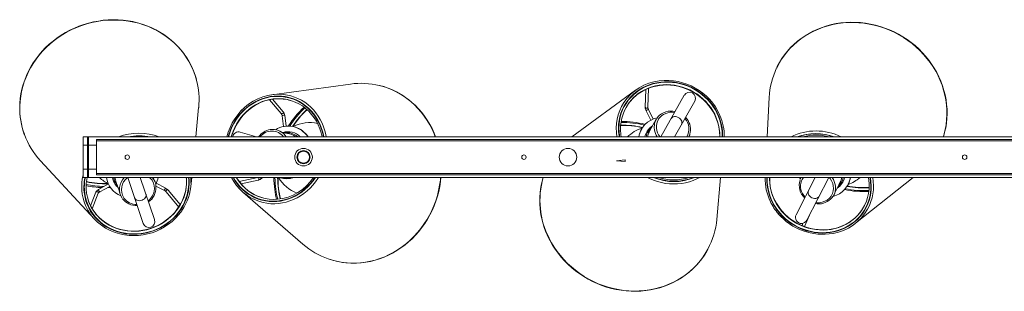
# Model space of a CAD drawing. Header units: millimetres. Extents: x -822 to 1508, y -1054 to 143.
# Tile 3 of 5: x -822 to 295, y -166 to 141. Entities that reach past the tile are written whole.
import ezdxf

# ---------------------------------------------------------------- set-up
doc = ezdxf.new("R2010")
doc.units = ezdxf.units.MM

msp = doc.modelspace()

# ---------------------------------------------------------------- linework, layer by layer
at = {"color": 7, "linetype": 'Continuous', "lineweight": 15}
for p, q in [((-446.7, 68.6), (-535.8, 56.5)), ((-123.3, 61.6), (-195.6, 8.7)), ((-111.7, 62.5), (-112.4, 42.3)), ((-109.4, 42.2), (-108.6, 63.8)), ((-68, 55.9), (-94.7, 8.7)), ((-538.8, 50.8), (-525.3, 35.2)), ((-523, 37.2), (-535.3, 51.4)), ((-79.2, 8.7), (-56.2, 49.3)), ((28.4, 53.4), (26.1, 8.7)), ((-622.3, 8.7), (-619, 41.8)), ((-111.3, 38.2), (-105.9, 27.5)), ((-103.2, 28.8), (-108.6, 39.6)), ((-524.4, 32.7), (-522.8, 20.4)), ((-519.8, 20.9), (-521.4, 33.2)), ((-99.2, 29.6), (-98, 31.2)), ((-553.5, 8.7), (-571.8, 14.1)), ((-509.6, 19.8), (-510, 20)), ((-496.6, 11.2), (-497.8, 12.4)), ((-116.6, 17.3), (-116.8, 17)), ((-107.4, 15.2), (-108, 14.1)), ((-750, -37.3), (-750, 8.7)), ((-750, 8.7), (750, 8.7)), ((-750, 8.6), (750, 8.6)), ((-744, 8), (-745, 8)), ((-745, -36.9), (-745, 8)), ((-744, -36.9), (-744, 8)), ((-735, 5.7), (-735, -34.3)), ((735, 5.7), (-735, 5.7)), ((735, 4.2), (-735, 4.2)), ((-62.3, 8.7), (-62.5, 9.4)), ((-498.1, -7.8), (-501, -7)), ((-497, -8.4), (-497, -7.5)), ((-497, -7.5), (-497, -8.4)), ((-798.5, -18.4), (-737.3, -84.4)), ((-504.8, -19.9), (-501.9, -20.8)), ((-500.7, -20.9), (-501.3, -21.7)), ((-501.2, -21.7), (-500.7, -20.9)), ((-492.5, -14.3), (-492.5, -14.4)), ((-135.1, -17.3), (-145.1, -18.3)), ((-145.1, -18.3), (-135.1, -19.3)), ((-135.1, -19.3), (-135.1, -17.3)), ((-735, -32.8), (735, -32.8)), ((-750, -37.2), (750, -37.2)), ((-750, -37.3), (750, -37.3)), ((735, -34.3), (-735, -34.3)), ((-722.4, -41.8), (-722.3, -42.2)), ((-699.4, -37.3), (-681.9, -89.4)), ((-669.1, -85.1), (-685.2, -37.3)), ((-657, -49.2), (-667.2, -43.8)), ((-628, -47.7), (-626.9, -37.3)), ((-552, -37.5), (-572.9, -42)), ((-570.8, -44.6), (-551.4, -40.4)), ((-547.7, -38.3), (-546.6, -37.3)), ((-527.1, -37.5), (-526.7, -37.7)), ((-66.4, -38.5), (-65.9, -37.3)), ((-31.1, -84.8), (-26.8, -37.3)), ((80.6, -37.3), (58.8, -79.6)), ((64.6, -37.3), (64.3, -37.8)), ((70.8, -85.8), (95.8, -37.3)), ((108.5, -43.6), (108.5, -43.4)), ((126.3, -89.2), (191.6, -37.3)), ((-735.7, -54), (-741.6, -69.4)), ((-739.7, -72.8), (-732.9, -55.1)), ((-721.3, -44.7), (-732.6, -51)), ((-731.1, -53.6), (-719.9, -47.4)), ((-667.6, -47.1), (-658.4, -51.8)), ((-656, -53.6), (-641.6, -70.8)), ((-640, -68.1), (-653.7, -51.7)), ((-568.8, -54), (-500.8, -112.9)), ((117.8, -45.3), (118, -44.9)), ((68.3, -92.9), (75.5, -76.7)), ((66.6, -89.2), (65.5, -91.7))]:
    msp.add_line(p, q, dxfattribs=at)
at = {"color": 8, "linetype": 'Continuous', "lineweight": 15}
for p, q in [((-750, -0.8), (-745, -0.8)), ((-744, -0.8), (-735, -0.8)), ((-498.9, -7), (-498.9, -7.6)), ((-503.1, -20.5), (-503.4, -21)), ((-750, -27.8), (-745, -27.8)), ((-744, -27.8), (-735, -27.8)), ((64.3, -37.8), (64.6, -37.3))]:
    msp.add_line(p, q, dxfattribs=at)
at = {"color": 7, "linetype": 'Continuous', "lineweight": 15, "flags": 128}
for points in [[(-621.6, 74.1), (-621.7, 74.3), (-623.3, 79.3), (-625.1, 84.2), (-627.3, 89), (-629.7, 93.7), (-632.4, 98.2), (-635.4, 102.5), (-638.6, 106.7), (-642.1, 110.7), (-645.9, 114.5), (-649.8, 118.1), (-654, 121.4), (-658.4, 124.6), (-663, 127.5), (-667.7, 130.1), (-672.7, 132.5), (-677.7, 134.6), (-682.9, 136.4), (-688.2, 138), (-693.6, 139.3), (-699.1, 140.3), (-704.7, 141), (-710.3, 141.4), (-715.9, 141.5), (-721.6, 141.3), (-727.2, 140.8), (-732.8, 140), (-738.4, 139), (-744, 137.6), (-749.4, 136), (-754.8, 134.1), (-760, 131.9), (-765.2, 129.5), (-770.2, 126.8), (-775, 123.9), (-779.7, 120.7), (-784.2, 117.3), (-788.5, 113.6), (-792.6, 109.8), (-796.4, 105.7), (-800.1, 101.5), (-803.5, 97.1), (-806.6, 92.6), (-809.4, 87.9), (-812, 83), (-814.3, 78.1), (-816.3, 73.1), (-818, 68), (-819.5, 62.8), (-820.6, 57.5), (-821.4, 52.3), (-821.8, 47), (-822, 43.7)], [(225.8, 8.7), (225.9, 8.8), (227.3, 13.9), (228.5, 19), (229.3, 24.2), (229.8, 29.5), (230.1, 34.8), (230, 40.2), (229.6, 45.5), (228.9, 50.8), (227.9, 56.2), (226.5, 61.4), (224.9, 66.6), (223, 71.8), (220.8, 76.8), (218.3, 81.7), (215.5, 86.5), (212.5, 91.2), (209.2, 95.8), (205.7, 100.1), (201.9, 104.3), (197.9, 108.3), (193.7, 112.1), (189.3, 115.7), (184.7, 119), (180, 122.1), (175.1, 125), (170, 127.6), (164.8, 130), (159.5, 132), (154.1, 133.8), (148.7, 135.4), (143.1, 136.6), (137.6, 137.5), (132, 138.2), (126.4, 138.5), (120.8, 138.6), (115.2, 138.4), (109.7, 137.8), (104.2, 137), (98.8, 135.9), (93.5, 134.4), (88.3, 132.8), (83.3, 130.8), (78.3, 128.5), (73.6, 126), (69, 123.2), (64.6, 120.2), (60.4, 117), (56.4, 113.5), (52.6, 109.8), (49.1, 105.8), (45.8, 101.7), (42.8, 97.4), (40, 93), (37.5, 88.4), (36.8, 86.8)], [(-121.8, 56.3), (-121.8, 56.3), (-118.6, 58.6), (-115.2, 60.7), (-111.6, 62.5), (-107.9, 64.1), (-104.1, 65.4), (-100.1, 66.3), (-96.1, 67), (-91.9, 67.4), (-87.8, 67.6), (-83.6, 67.4), (-79.5, 66.9), (-75.3, 66.1), (-71.2, 65.1), (-67.2, 63.7), (-63.3, 62.1), (-59.4, 60.2), (-55.8, 58.1), (-52.2, 55.7), (-48.9, 53.1), (-45.7, 50.3), (-42.8, 47.2), (-40.1, 44), (-37.6, 40.6), (-35.4, 37.1), (-33.4, 33.5), (-31.8, 29.7), (-30.4, 25.9), (-29.3, 21.9), (-28.5, 18), (-28, 14), (-27.8, 10), (-27.9, 8.7)], [(-350.2, 8.7), (-351.9, 13), (-354.2, 18), (-356.8, 22.8), (-359.6, 27.5), (-362.6, 32), (-365.9, 36.2), (-369.4, 40.3), (-373.1, 44.2), (-377, 47.8), (-381.1, 51.1), (-385.4, 54.2), (-389.9, 57.1), (-394.5, 59.6), (-399.2, 61.9), (-404.1, 63.9), (-409, 65.6), (-413.9, 66.9)], [(-581.6, 8.7), (-580.9, 11.3), (-579.4, 15.3), (-577.7, 19.2), (-575.8, 23), (-573.5, 26.6), (-571.1, 30), (-568.4, 33.2), (-565.5, 36.2), (-562.5, 39), (-559.2, 41.6), (-555.8, 43.9), (-552.3, 45.9), (-548.7, 47.7), (-544.9, 49.1), (-541.1, 50.3), (-537.2, 51.1), (-533.3, 51.7), (-531.7, 51.8)], [(-99.9, 28.6), (-103.6, 21.9), (-107.4, 15.2)], [(-494.4, 8.7), (-494.6, 8.9), (-496.6, 11.2)], [(-723.5, -37.3), (-723.2, -39), (-722.4, -41.8)], [(-668.5, -42.4), (-669.3, -40.2), (-670.1, -38.1), (-670.4, -37.3)], [(-627.7, -43.6), (-627.8, -39.3), (-627.9, -37.3)], [(-551.5, -37.3), (-551.8, -37.4), (-552, -37.5)], [(-512.8, -37.9), (-512.1, -37.7), (-510.1, -37.3)], [(-471.9, -129.6), (-471, -129.9), (-466, -131.4), (-460.8, -132.6), (-455.7, -133.5), (-450.4, -134.1), (-445.2, -134.4), (-439.9, -134.4), (-434.6, -134), (-429.4, -133.3), (-424.1, -132.4), (-418.9, -131.1), (-413.8, -129.5), (-408.7, -127.6), (-403.8, -125.4), (-398.9, -123), (-394.2, -120.2), (-389.6, -117.2), (-385.1, -114), (-380.9, -110.4), (-376.8, -106.7), (-372.9, -102.7), (-369.1, -98.5), (-365.7, -94), (-362.4, -89.4), (-359.4, -84.7), (-356.6, -79.7), (-354.1, -74.6), (-351.8, -69.4), (-349.8, -64.1), (-348.1, -58.6), (-346.6, -53.1), (-345.5, -47.6), (-344.6, -41.9), (-344.1, -37.3)], [(126, -82.8), (125.5, -83.3), (122.4, -85.8), (119.2, -88.1), (115.7, -90.1), (112.1, -91.9), (108.4, -93.4), (104.5, -94.6), (100.5, -95.5), (96.4, -96.2), (92.3, -96.6), (88.1, -96.6), (84, -96.4), (79.8, -95.9), (75.6, -95.1), (71.5, -94), (67.5, -92.6), (63.6, -90.9), (59.8, -89), (56.1, -86.9), (52.6, -84.5), (49.3, -81.8), (46.2, -79), (43.3, -75.9), (42.5, -75.1), (41.1, -73.4), (38.7, -70), (36.4, -66.5), (34.5, -62.9), (32.8, -59.2), (31.4, -55.3), (30.3, -51.4), (29.5, -47.5), (29, -43.5), (28.8, -39.5), (28.9, -37.3)], [(62.7, -37.3), (62.8, -37.4), (63.4, -39.4)], [(63.4, -39.7), (64.3, -37.9), (64.3, -37.8)], [(64.3, -37.9), (63.7, -39), (63.7, -39)], [(101.7, -56.9), (103.9, -52.5), (105.8, -48.8), (107.4, -45.7), (108.5, -43.6)], [(-632.9, -45.4), (-633.1, -47.7), (-633.7, -51.7), (-634.6, -55.5), (-635.9, -59.4), (-637.4, -63.1), (-639.2, -66.8), (-641.3, -70.3), (-643.6, -73.7), (-646.2, -76.9), (-649, -80), (-652.1, -82.8), (-655.4, -85.5), (-658.8, -87.9), (-662.4, -90.1), (-666.2, -92), (-670.1, -93.7), (-674.1, -95.1), (-678.2, -96.3), (-682.4, -97.1), (-686.6, -97.7), (-690.8, -98), (-695, -98), (-699.2, -97.7), (-703.3, -97.1), (-707.4, -96.2), (-711.4, -95), (-715.2, -93.6), (-718.9, -91.9), (-722.5, -89.9), (-725.8, -87.7), (-729, -85.3), (-731.9, -82.6), (-734.7, -79.7), (-735.4, -78.8)], [(-722.3, -48.7), (-719.4, -48.6), (-719.1, -48.6)], [(-532.6, -51), (-531.7, -56.8), (-530.5, -62.1)], [(-221.6, -106.5), (-220.2, -109.1), (-217.5, -113.9), (-214.5, -118.6), (-211.2, -123.2), (-207.6, -127.5), (-203.9, -131.7), (-199.9, -135.8), (-195.7, -139.6), (-191.3, -143.2), (-186.7, -146.5), (-182, -149.7), (-177, -152.5), (-172, -155.2), (-166.8, -157.5), (-161.5, -159.6), (-156.2, -161.5), (-150.7, -163), (-145.2, -164.2), (-139.6, -165.2), (-134, -165.9), (-128.5, -166.2), (-122.9, -166.3), (-117.3, -166.1), (-111.8, -165.5), (-106.4, -164.7), (-101, -163.6), (-95.7, -162.2), (-90.5, -160.5), (-85.5, -158.5), (-80.6, -156.3), (-75.8, -153.8), (-71.3, -151), (-66.9, -148), (-62.7, -144.7), (-58.7, -141.2), (-55, -137.5), (-51.4, -133.6), (-48.2, -129.5), (-45.2, -125.2), (-42.4, -120.7), (-41.3, -118.5)]]:
    msp.add_lwpolyline(points, dxfattribs=at)
at = {"color": 8, "linetype": 'Continuous', "lineweight": 15, "flags": 128}
for points in [[(-621.6, 74), (-623, 78.5), (-624.9, 83.7), (-627.2, 88.8), (-629.8, 93.7), (-632.6, 98.4), (-635.8, 103), (-639.3, 107.4), (-643.1, 111.5), (-647.1, 115.5), (-651.4, 119.2), (-655.9, 122.6), (-660.6, 125.8), (-665.5, 128.7), (-670.7, 131.3), (-676, 133.6), (-681.4, 135.7), (-687, 137.4), (-692.7, 138.8), (-698.5, 139.9), (-704.4, 140.6), (-710.3, 141), (-716.3, 141.1), (-722.2, 140.9), (-728.2, 140.4), (-734.1, 139.5), (-740, 138.3), (-745.8, 136.8), (-751.6, 134.9), (-757.2, 132.8), (-762.7, 130.3), (-768, 127.6), (-773.2, 124.6), (-778.2, 121.3), (-783, 117.8), (-787.6, 114), (-792, 110), (-796.1, 105.7), (-799.9, 101.3), (-803.5, 96.6), (-806.8, 91.8), (-809.8, 86.8), (-812.4, 81.7), (-814.8, 76.5), (-816.8, 71.1), (-818.5, 65.7), (-819.9, 60.2), (-820.9, 54.7), (-821.6, 49.1), (-821.9, 43.5)], [(225.8, 8.7), (226.6, 11.6), (228, 17), (229, 22.5), (229.6, 28), (229.9, 33.6), (229.9, 39.2), (229.5, 44.9), (228.7, 50.5), (227.7, 56.1), (226.2, 61.7), (224.5, 67.2), (222.4, 72.6), (220, 77.9), (217.3, 83), (214.3, 88.1), (210.9, 93), (207.3, 97.7), (203.5, 102.2), (199.3, 106.5), (195, 110.5), (190.4, 114.4), (185.6, 118), (180.6, 121.3), (175.4, 124.4), (170.1, 127.2), (164.6, 129.7), (159, 131.9), (153.3, 133.7), (147.5, 135.3), (141.6, 136.5), (135.7, 137.4), (129.8, 138), (123.9, 138.3), (118, 138.2), (112.1, 137.8), (106.3, 137.1), (100.6, 136), (95, 134.6), (89.5, 132.9), (84.1, 130.9), (78.9, 128.6), (73.8, 126), (69, 123.1), (64.3, 119.9), (59.9, 116.4), (55.7, 112.7), (51.8, 108.8), (48.1, 104.6), (44.7, 100.2), (41.6, 95.6), (38.8, 90.8), (36.8, 86.7)], [(-24.6, 8.7), (-24.6, 10.6), (-24.7, 14.9), (-25.2, 19.2), (-26.1, 23.6), (-27.3, 27.8), (-28.8, 32), (-30.7, 36), (-32.8, 40), (-35.3, 43.8), (-38, 47.4), (-41, 50.9), (-44.3, 54.1), (-47.8, 57.1), (-51.5, 59.8), (-55.4, 62.3), (-59.4, 64.5), (-63.6, 66.4), (-67.9, 68), (-72.3, 69.3), (-76.8, 70.2), (-81.3, 70.9), (-85.9, 71.2), (-90.4, 71.2), (-94.8, 70.8), (-99.2, 70.1), (-103.6, 69.1), (-107.8, 67.8), (-111.8, 66.1), (-115.7, 64.2), (-119.4, 62), (-122.9, 59.5), (-126.1, 56.7), (-129.2, 53.7), (-131.9, 50.4), (-134.4, 47), (-136.5, 43.3), (-138.4, 39.5), (-139.9, 35.5), (-141.1, 31.4), (-142, 27.2), (-142.5, 23), (-142.7, 18.7), (-142.5, 14.3), (-142, 10), (-141.7, 8.7)], [(-25, 8.7), (-25, 10.6), (-25.2, 14.9), (-25.7, 19.2), (-26.5, 23.5), (-27.7, 27.7), (-29.2, 31.9), (-31.1, 35.9), (-33.2, 39.8), (-35.6, 43.6), (-38.4, 47.2), (-41.4, 50.6), (-44.6, 53.8), (-48.1, 56.8), (-51.7, 59.5), (-55.6, 61.9), (-59.6, 64.1), (-63.8, 66), (-68.1, 67.6), (-72.4, 68.9), (-76.9, 69.8), (-81.3, 70.5), (-85.8, 70.8), (-90.3, 70.8), (-94.8, 70.4), (-99.1, 69.7), (-103.4, 68.7), (-107.6, 67.4), (-111.6, 65.8), (-115.5, 63.8), (-119.1, 61.6), (-122.6, 59.1), (-125.8, 56.4), (-128.8, 53.4), (-131.6, 50.2), (-134, 46.7), (-136.1, 43.1), (-138, 39.3), (-139.5, 35.4), (-140.7, 31.3), (-141.5, 27.2), (-142.1, 22.9), (-142.2, 18.6), (-142.1, 14.3), (-141.6, 10), (-141.3, 8.7)], [(-27.8, 8.7), (-27.8, 9.2), (-27.9, 13.4), (-28.4, 17.7), (-29.2, 21.9), (-30.3, 26.1), (-31.8, 30.1), (-33.6, 34.1), (-35.7, 38), (-38.2, 41.7), (-40.9, 45.2), (-43.8, 48.6), (-47, 51.7), (-50.5, 54.6), (-54.1, 57.2), (-58, 59.6), (-62, 61.7), (-66.1, 63.5), (-70.3, 65), (-74.7, 66.1), (-79.1, 67), (-83.5, 67.5), (-87.9, 67.7), (-92.3, 67.5), (-96.7, 67.1), (-100.9, 66.3), (-105.1, 65.1), (-109.1, 63.7), (-113, 61.9), (-116.7, 59.9), (-120.2, 57.5), (-121.8, 56.4)], [(-27.7, 8.7), (-27.7, 9.4), (-27.8, 13.6), (-28.3, 17.8), (-29.1, 22.1), (-30.2, 26.2), (-31.7, 30.3), (-33.5, 34.3), (-35.6, 38.2), (-38.1, 41.9), (-40.8, 45.4), (-43.7, 48.7), (-46.9, 51.9), (-50.4, 54.8), (-54, 57.4), (-57.9, 59.8), (-61.9, 61.9), (-66, 63.7), (-70.2, 65.1), (-74.6, 66.3), (-79, 67.2), (-83.4, 67.7), (-87.8, 67.9), (-92.2, 67.7), (-96.6, 67.2), (-100.8, 66.4), (-105, 65.3), (-109.1, 63.8), (-112.9, 62.1), (-116.6, 60), (-120.2, 57.7), (-121.7, 56.6)], [(-350.5, 8.7), (-351.8, 12.1), (-354.2, 17.4), (-356.8, 22.5), (-359.8, 27.4), (-363, 32.2), (-366.4, 36.7), (-370.2, 41), (-374.1, 45), (-378.3, 48.7), (-382.7, 52.2), (-387.3, 55.4), (-392, 58.2), (-397, 60.8), (-402, 63), (-407.2, 65), (-412.6, 66.5), (-414, 66.9)], [(-477, 8.7), (-477.4, 10.9), (-478.5, 15.2), (-479.9, 19.5), (-481.6, 23.6), (-483.6, 27.5), (-485.9, 31.3), (-488.5, 34.8), (-491.3, 38.1), (-494.3, 41.2), (-497.6, 44), (-501.1, 46.5), (-504.7, 48.7), (-508.5, 50.6), (-512.5, 52.1), (-516.5, 53.4), (-520.7, 54.3), (-524.9, 54.8), (-529.2, 55), (-533.4, 54.8), (-537.7, 54.3), (-541.9, 53.5), (-546.1, 52.3), (-550.2, 50.7), (-554.2, 48.9), (-558, 46.7), (-561.7, 44.2), (-565.2, 41.4), (-568.6, 38.4), (-571.7, 35.1), (-574.6, 31.6), (-577.2, 27.9), (-579.5, 23.9), (-581.6, 19.8), (-583.4, 15.6), (-584.9, 11.2), (-585.6, 8.7)], [(-477.4, 8.7), (-477.8, 10.7), (-478.9, 15.1), (-480.3, 19.3), (-482, 23.4), (-484, 27.3), (-486.3, 31), (-488.8, 34.5), (-491.6, 37.8), (-494.6, 40.9), (-497.9, 43.6), (-501.3, 46.1), (-504.9, 48.3), (-508.7, 50.2), (-512.6, 51.7), (-516.7, 53), (-520.8, 53.8), (-525, 54.4), (-529.2, 54.6), (-533.4, 54.4), (-537.7, 53.9), (-541.9, 53), (-546, 51.8), (-550.1, 50.3), (-554, 48.5), (-557.8, 46.3), (-561.5, 43.9), (-565, 41.1), (-568.3, 38.1), (-571.4, 34.8), (-574.2, 31.3), (-576.8, 27.6), (-579.2, 23.7), (-581.3, 19.6), (-583, 15.4), (-584.5, 11.1), (-585.2, 8.7)], [(-532, 51.9), (-534.4, 51.7), (-538.6, 51), (-542.7, 50), (-546.8, 48.6), (-550.7, 47), (-554.5, 45), (-558.2, 42.6), (-561.7, 40), (-565, 37.2), (-568.1, 34), (-571, 30.6), (-573.7, 27), (-576, 23.2), (-578.1, 19.2), (-579.9, 15.1), (-581.4, 10.9), (-582.1, 8.7)], [(-531.9, 51.8), (-534.3, 51.6), (-538.4, 50.9), (-542.5, 49.9), (-546.6, 48.6), (-550.5, 46.9), (-554.3, 44.9), (-558, 42.6), (-561.5, 40), (-564.8, 37.1), (-568, 34), (-570.8, 30.6), (-573.5, 27), (-575.8, 23.2), (-577.9, 19.2), (-579.7, 15.1), (-581.2, 10.8), (-581.9, 8.7)], [(-474.2, 8.7), (-474.6, 11.2), (-475.8, 15.7), (-477.2, 20), (-478.9, 24.2), (-481, 28.3), (-483.3, 32.2), (-485.9, 35.8), (-488.7, 39.2), (-491.8, 42.4), (-495.2, 45.3), (-498.7, 47.9), (-502.4, 50.2), (-506.3, 52.2), (-510.3, 53.8), (-514.5, 55.1), (-516.2, 55.6)], [(-525.3, 35.2), (-525.1, 35.1), (-524.7, 34.9), (-524.1, 34.9), (-523.6, 35.1), (-523.2, 35.5), (-522.9, 35.9), (-522.8, 36.5), (-522.8, 36.9), (-523, 37.2)], [(-112.4, 42.3), (-112.3, 42.2), (-112.2, 41.8)], [(-112.2, 41.8), (-111.8, 41.4), (-111.3, 41.2), (-110.7, 41.1), (-110.1, 41.3), (-109.7, 41.5), (-109.4, 41.9), (-109.4, 42.2)], [(-111.3, 38.2), (-111.2, 38.4), (-111, 38.6), (-110.6, 38.9), (-110.2, 39.2), (-109.6, 39.4), (-109.1, 39.6), (-108.8, 39.6), (-108.6, 39.6), (-108.6, 39.6)], [(-524.4, 32.7), (-524.4, 32.8), (-524.3, 32.9), (-524, 33), (-523.5, 33.1), (-522.9, 33.2), (-522.4, 33.3), (-521.9, 33.3), (-521.6, 33.2), (-521.4, 33.2)], [(-83, 29.4), (-82.7, 29.9), (-81.8, 30.7), (-80.7, 31.3), (-79.3, 31.6), (-77.9, 31.6), (-76.4, 31.3), (-74.9, 30.7), (-73.6, 29.9), (-72.5, 28.8), (-71.6, 27.7), (-71, 26.4), (-70.8, 25.1), (-70.8, 23.8), (-71.3, 22.7)], [(-522, 13.1), (-521.7, 13.2), (-518.4, 13.4), (-515.3, 13.1), (-512.2, 12.2), (-509.1, 10.7), (-506.2, 8.7)], [(-108.7, 15.3), (-105.9, 18.6), (-105.2, 19.1)], [(-520.9, 10.3), (-519.7, 8.7), (-519.6, 8.7)], [(-749.1, -47.3), (-749.1, -51.6), (-748.6, -55.8), (-747.9, -60), (-746.8, -64.1), (-745.3, -68.1), (-743.6, -71.9), (-741.5, -75.7), (-739.1, -79.2), (-736.4, -82.5), (-733.4, -85.6), (-730.2, -88.5), (-726.8, -91.2), (-723.1, -93.5), (-719.2, -95.6), (-715.2, -97.4), (-711, -98.9), (-706.6, -100.1), (-702.2, -101), (-697.7, -101.5), (-693.2, -101.7), (-688.6, -101.6), (-684, -101.2), (-679.5, -100.4), (-675, -99.3), (-670.6, -97.9), (-666.3, -96.2), (-662.2, -94.2), (-658.2, -92), (-654.4, -89.4), (-650.8, -86.6), (-647.4, -83.6), (-644.3, -80.3), (-641.4, -76.8), (-638.8, -73.2), (-636.6, -69.4), (-634.6, -65.4), (-632.9, -61.3), (-631.6, -57.2), (-630.6, -53), (-630, -48.7), (-629.7, -44.4), (-629.8, -40.1), (-630, -37.3)], [(-748.7, -47.3), (-748.6, -51.5), (-748.2, -55.7), (-747.5, -59.9), (-746.4, -64), (-744.9, -67.9), (-743.2, -71.8), (-741.1, -75.4), (-738.7, -78.9), (-736.1, -82.3), (-733.1, -85.4), (-729.9, -88.2), (-726.5, -90.8), (-722.8, -93.2), (-719, -95.3), (-715, -97.1), (-710.8, -98.5), (-706.5, -99.7), (-702.1, -100.6), (-697.7, -101.1), (-693.1, -101.3), (-688.6, -101.2), (-684.1, -100.8), (-679.6, -100), (-675.1, -99), (-670.7, -97.6), (-666.5, -95.9), (-662.4, -93.9), (-658.4, -91.6), (-654.6, -89.1), (-651.1, -86.3), (-647.7, -83.3), (-644.6, -80), (-641.8, -76.6), (-639.2, -73), (-636.9, -69.2), (-635, -65.3), (-633.4, -61.2), (-632, -57.1), (-631.1, -52.9), (-630.4, -48.7), (-630.2, -44.4), (-630.2, -40.2), (-630.5, -37.3)], [(-676.3, -63.8), (-675.3, -63), (-673.3, -60.8), (-671.6, -58.4), (-670.3, -55.8), (-669.5, -52.8), (-669.1, -49.8), (-669.4, -46.7), (-670.2, -43.7), (-671.9, -40.4), (-673.7, -38.3), (-674.8, -37.3)], [(-580, -37.3), (-577.8, -40.9), (-575.3, -44.5), (-572.5, -47.8), (-569.4, -50.8), (-566.2, -53.6), (-562.7, -56.1), (-559, -58.3), (-555.2, -60.2), (-551.3, -61.8), (-547.2, -63), (-543.1, -63.9), (-538.9, -64.4), (-534.6, -64.6), (-530.3, -64.5), (-526.1, -64), (-521.8, -63.1), (-517.7, -61.9), (-513.6, -60.4), (-509.6, -58.5), (-505.7, -56.3), (-502, -53.8), (-498.5, -51.1), (-495.2, -48), (-492.1, -44.7), (-489.2, -41.2), (-486.6, -37.5), (-486.5, -37.3)], [(-579.6, -37.3), (-577.5, -40.7), (-575, -44.2), (-572.2, -47.5), (-569.2, -50.5), (-565.9, -53.3), (-562.5, -55.8), (-558.8, -57.9), (-555.1, -59.8), (-551.1, -61.4), (-547.1, -62.6), (-543, -63.5), (-538.8, -64), (-534.6, -64.2), (-530.3, -64), (-526.1, -63.5), (-521.9, -62.7), (-517.8, -61.5), (-513.7, -60), (-509.8, -58.1), (-505.9, -55.9), (-502.3, -53.5), (-498.8, -50.7), (-495.5, -47.7), (-492.4, -44.5), (-489.5, -41), (-487, -37.3)], [(-550.9, -40.1), (-550.6, -39.6), (-550.5, -39.1), (-550.6, -38.5), (-550.9, -38), (-551.3, -37.6), (-551.7, -37.5), (-552, -37.5)], [(-551.4, -40.4), (-551.2, -40.4), (-550.9, -40.1)], [(-550.9, -64.3), (-549.9, -64.6), (-545.7, -65.7), (-541.5, -66.5), (-537.1, -67), (-532.7, -67.1), (-528.4, -66.8), (-524, -66.2), (-519.7, -65.2), (-515.4, -63.9), (-511.3, -62.3), (-507.2, -60.3), (-503.3, -58), (-499.5, -55.4), (-495.9, -52.5), (-492.6, -49.4), (-489.4, -46), (-486.5, -42.3), (-483.8, -38.5), (-483.1, -37.3)], [(-472, -129.5), (-468.3, -130.7), (-462.9, -132.1), (-457.5, -133.2), (-452, -133.9), (-446.4, -134.3), (-440.8, -134.3), (-435.3, -134), (-429.7, -133.3), (-424.2, -132.2), (-418.7, -130.9), (-413.3, -129.1), (-407.9, -127.1), (-402.7, -124.7), (-397.6, -122), (-392.7, -119), (-387.9, -115.7), (-383.3, -112.1), (-378.9, -108.3), (-374.7, -104.1), (-370.7, -99.8), (-366.9, -95.2), (-363.4, -90.4), (-360.2, -85.3), (-357.2, -80.1), (-354.5, -74.8), (-352.1, -69.3), (-350, -63.6), (-348.2, -57.9), (-346.8, -52), (-345.6, -46.1), (-344.8, -40.2), (-344.5, -37.3)], [(-109.9, -37.3), (-107.4, -38.6), (-103.1, -40.4), (-98.6, -41.9), (-94, -43.1), (-89.4, -44), (-84.8, -44.5), (-80.2, -44.7), (-75.6, -44.6), (-71, -44.2), (-66.5, -43.4), (-62.1, -42.2), (-57.8, -40.8), (-53.7, -39), (-50.4, -37.3)], [(40, -77.8), (43, -81.1), (46.4, -84.3), (49.9, -87.2), (53.7, -89.8), (57.7, -92.2), (61.8, -94.3), (66, -96.1), (70.4, -97.6), (74.8, -98.7), (79.3, -99.6), (83.8, -100.1), (88.4, -100.3), (92.9, -100.2), (97.3, -99.7), (101.7, -98.9), (106, -97.8), (110.2, -96.4), (114.2, -94.6), (118.1, -92.6), (121.7, -90.3), (125.2, -87.7), (128.3, -84.8), (131.3, -81.7), (134, -78.4), (136.3, -74.9), (138.4, -71.2), (140.2, -67.3), (141.6, -63.3), (142.7, -59.2), (143.5, -55), (143.9, -50.8), (144, -46.5), (143.7, -42.1), (143.1, -37.8), (143, -37.3)], [(40.3, -77.5), (43.3, -80.9), (46.7, -84), (50.2, -86.9), (53.9, -89.5), (57.9, -91.8), (61.9, -93.9), (66.2, -95.7), (70.5, -97.2), (74.9, -98.3), (79.3, -99.2), (83.8, -99.7), (88.3, -99.9), (92.8, -99.8), (97.3, -99.3), (101.6, -98.5), (105.9, -97.4), (110, -96), (114, -94.3), (117.8, -92.2), (121.4, -89.9), (124.9, -87.4), (128, -84.5), (131, -81.5), (133.6, -78.2), (136, -74.7), (138, -71), (139.8, -67.2), (141.2, -63.2), (142.3, -59.1), (143.1, -54.9), (143.5, -50.7), (143.5, -46.4), (143.3, -42.1), (142.7, -37.9), (142.6, -37.3)], [(67.1, -37.3), (65.7, -39.5), (64.9, -41.2)], [(81.1, -65.8), (82.5, -65.9), (85.5, -65.9), (88.4, -65.4), (91.3, -64.3), (94, -62.9), (96.5, -60.9), (98.4, -58.5), (100.2, -55.3), (100.9, -52.6), (101.2, -49.8), (100.9, -46.9), (100.3, -44.1), (99, -41.2), (97.3, -38.5), (96.3, -37.3)], [(108.5, -43.4), (109.5, -41.5), (110.5, -37.3)], [(-732.9, -55.1), (-732.9, -55.1), (-732.8, -54.6), (-733, -54.1), (-733.4, -53.7), (-733.9, -53.4), (-734.5, -53.3), (-735, -53.4), (-735.4, -53.7), (-735.7, -54)], [(-735.4, -78.9), (-734, -80.5), (-731, -83.5), (-727.8, -86.3), (-724.4, -88.8), (-720.7, -91), (-716.9, -93), (-712.9, -94.6), (-708.7, -96), (-704.4, -97), (-700.1, -97.7), (-695.6, -98.1), (-691.2, -98.1), (-686.7, -97.9), (-682.2, -97.3), (-677.8, -96.4), (-673.5, -95.1), (-669.2, -93.6), (-665.1, -91.7), (-661.2, -89.6), (-657.4, -87.2), (-653.8, -84.5), (-650.5, -81.6), (-647.3, -78.4), (-644.5, -75), (-641.9, -71.5), (-639.6, -67.8), (-637.7, -64), (-636, -60), (-634.7, -55.9), (-633.7, -51.8), (-633.1, -47.6), (-632.9, -45.5)], [(-735.3, -79.1), (-733.9, -80.7), (-731, -83.7), (-727.8, -86.5), (-724.3, -89), (-720.7, -91.2), (-716.8, -93.1), (-712.8, -94.8), (-708.6, -96.2), (-704.4, -97.2), (-700, -97.9), (-695.6, -98.3), (-691.1, -98.3), (-686.6, -98.1), (-682.2, -97.5), (-677.8, -96.5), (-673.4, -95.3), (-669.2, -93.7), (-665.1, -91.9), (-661.1, -89.8), (-657.3, -87.3), (-653.8, -84.7), (-650.4, -81.7), (-647.3, -78.6), (-644.4, -75.2), (-641.8, -71.7), (-639.6, -68), (-637.6, -64.1), (-635.9, -60.2), (-634.6, -56.1), (-633.6, -52), (-633, -47.8), (-632.8, -45.7)], [(-657, -49.2), (-657, -49.3), (-656.9, -49.6), (-657, -50), (-657.3, -50.6), (-657.5, -51.1), (-657.8, -51.5), (-658.1, -51.8), (-658.4, -51.8), (-658.4, -51.8)], [(-654.1, -51.4), (-654.6, -51.4), (-655.1, -51.5), (-655.6, -51.8), (-656, -52.2), (-656.2, -52.7), (-656.2, -53.2), (-656, -53.6)], [(-653.7, -51.7), (-653.7, -51.7), (-654.1, -51.4)], [(-531.5, -50.7), (-530.5, -56.5), (-529.3, -61.9)], [(-528.5, -50.6), (-527.6, -56.3), (-526.4, -61.6)], [(-528.3, -50.6), (-527.3, -56.3), (-526.2, -61.6)], [(84.8, -58.6), (84.5, -59.2), (83.6, -60), (82.5, -60.7), (81.2, -61), (79.7, -61.1), (78.2, -60.8), (76.8, -60.3), (75.4, -59.5), (74.2, -58.5), (73.3, -57.4), (72.7, -56.1), (72.4, -54.9), (72.4, -53.6), (72.8, -52.5)], [(-678.9, -56.1), (-678.7, -56.7), (-678.7, -57.9), (-679, -59.2), (-679.7, -60.4), (-680.6, -61.5), (-681.9, -62.4), (-683.2, -63.1), (-684.8, -63.5), (-686.3, -63.6), (-687.8, -63.5), (-689.1, -63.1), (-690.2, -62.4), (-691.1, -61.5), (-691.7, -60.4)], [(42.4, -75.4), (45.4, -78.7), (48.7, -81.8), (52.2, -84.6), (55.9, -87.2), (59.8, -89.5), (63.8, -91.5), (68, -93.2), (72.3, -94.6), (76.6, -95.7), (81, -96.4), (85.5, -96.8), (89.9, -96.9), (94.3, -96.7), (98.7, -96.1), (102.9, -95.3), (107.1, -94), (111.1, -92.5), (115, -90.7), (118.6, -88.6), (122.1, -86.2), (125.4, -83.5), (125.8, -83.1)], [(42.5, -75.3), (45.5, -78.6), (48.8, -81.6), (52.3, -84.4), (56, -87), (59.9, -89.3), (63.9, -91.3), (68.1, -93), (72.4, -94.4), (76.7, -95.5), (81.1, -96.2), (85.6, -96.7), (90, -96.8), (94.4, -96.5), (98.8, -96), (103, -95.1), (107.2, -93.9), (111.2, -92.3), (115.1, -90.5), (118.7, -88.4), (122.2, -86), (125.4, -83.3), (125.9, -82.9)], [(-221.5, -106.1), (-218.7, -111.3), (-215.6, -116.3), (-212.3, -121.2), (-208.6, -125.9), (-204.7, -130.4), (-200.5, -134.7), (-196.1, -138.7), (-191.5, -142.5), (-186.7, -146.1), (-181.7, -149.4), (-176.5, -152.5), (-171.1, -155.2), (-165.6, -157.7), (-160, -159.8), (-154.3, -161.7), (-148.5, -163.2), (-142.7, -164.4), (-136.8, -165.3), (-130.9, -165.8), (-125, -166), (-119.1, -165.9), (-113.3, -165.4), (-107.5, -164.7), (-101.8, -163.5), (-96.2, -162.1), (-90.7, -160.4), (-85.4, -158.3), (-80.2, -155.9), (-75.2, -153.3), (-70.4, -150.3), (-65.8, -147.1), (-61.5, -143.6), (-57.3, -139.8), (-53.5, -135.8), (-49.9, -131.6), (-46.5, -127.2), (-43.5, -122.5), (-41.3, -118.6)]]:
    msp.add_lwpolyline(points, dxfattribs=at)
at = {"color": 7, "linetype": 'Continuous', "lineweight": 15}
for centre, radius in [((-500, -14.3), 10), ((-500, -14.3), 6.75), ((-200, -14.3), 10), ((-700, -14.3), 2.5), ((-250, -14.3), 2.5), ((250, -14.3), 2.5)]:
    msp.add_circle(centre, radius, dxfattribs=at)
for centre, radius, start, end in [((116.2, 49), 88, 154.5968, 177.1423), ((-706.4, 50.7), 87.9, 354.1494, 15.3322), ((-434.8, -18.8), 88.2, 76.3845, 97.7553), ((-89.9, 16.5), 56.1, 96.6544, 146.377), ((-88.3, 6.4), 66.3, 23.7543, 97.0095), ((-528.6, 0.9), 56.1, 77.2588, 127.0588), ((-91.4, 18), 49, 128.1301, 171.1981), ((-91.4, 17.7), 49.1, 128.1483, 150.4313), ((-62.1, 52.6), 6.75, 330.4801, 150.4801), ((-523.4, -7.1), 65.6, 126.5812, 166.0946), ((-528.6, 3), 49, 50.6984, 94.0309), ((-528.4, 2.8), 49.1, 73.4573, 94.0215), ((-736.1, 41.2), 85.9, 178.2712, 200.1612), ((-529.7, 32.3), 5.31, 4.7767, 33.0526), ((-529.3, 32.4), 7.87, 5.1846, 36.9182), ((-427.7, -34.7), 105.3, 132.9347, 148.0361), ((-434.7, -28.5), 91.5, 132.0319, 147.6515), ((-532.1, -0.6), 53.9, 9.8632, 50.3657), ((-102.9, 42.6), 9.46, 181.8593, 207.8391), ((-103.1, 42.6), 6.28, 183.4011, 208.9877), ((-82.8, 17.5), 20.5, 77.6479, 137.761), ((-493, -16.4), 41.3, 77.3011, 116.8684), ((-93, 17.8), 47.4, 170.4515, 191.0233), ((-138, -79.1), 105.2, 75.8492, 90.9531), ((-93.8, 4.4), 26.2, 101.28, 170.5841), ((-84.3, 19.9), 17.8, 147.0759, 189.8042), ((-81.6, 16.8), 20.6, 351.5615, 43.2241), ((-81.5, 9.6), 58.8, 359.1124, 23.5204), ((-734.1, 41.5), 87.9, 199.9611, 222.9111), ((-573.7, 7.7), 6.75, 73.4065, 171.2024), ((-534.8, -2.4), 19.6, 98.6363, 145.5895), ((-534.8, -0.4), 17.6, 37.5231, 99.1947), ((-517.5, -5.1), 26.1, 31.8738, 122.7845), ((-516.7, 33.1), 20.7, 240.1439, 265.4705), ((-517.6, -5.2), 19.7, 44.8815, 107.4208), ((-517.2, -5.2), 26.2, 32.0404, 73.1847), ((-137.2, -69.5), 91.2, 76.0948, 91.8608), ((-103.7, -20.8), 41.3, 107.0401, 134.4031), ((-94.4, 4.4), 25.6, 150.5232, 170.2842), ((-95.7, 5.4), 17.4, 145.6251, 169.2091), ((-93.5, 4.3), 19.9, 121.9182, 146.6049), ((-73, 14.5), 11.6, 329.7084, 355.5168), ((81.4, -47.5), 58.1, 75.1383, 104.8617), ((-500, -14.3), 7.5, 0.1076, 359.4377), ((-698.8, -47.6), 47.9, 167.5438, 178.6353), ((-725.7, 51.3), 95.5, 257.5446, 272.1839), ((-702.1, -8.2), 41.3, 224.9401, 242.237), ((-697.3, -33.8), 26.3, 187.7847, 247.5135), ((-697.4, -34), 19.6, 189.747, 214.5862), ((-807.3, -81.5), 102.4, 14.7671, 22.1772), ((-689.8, -50.6), 19, 135.7865, 212.7226), ((-683.4, -47.9), 15.9, 358.6188, 41.8229), ((-692, -30.9), 28, 330.2087, 346.7355), ((-685.4, -41.8), 57.8, 325.0353, 358.1333), ((-682.4, -42.3), 49.7, 356.085, 5.7995), ((-682.5, -42.2), 49.7, 356.0854, 5.586), ((-532.7, -12.1), 55.3, 207.1849, 250.7817), ((-532.3, -12), 50.5, 210.0677, 231.5987), ((-553.9, -31.6), 9.16, 286.1293, 313.0712), ((-427.4, -36.8), 106.2, 180.2866, 187.6813), ((-534.7, -7.3), 54.9, 275.0948, 326.868), ((-434.5, -37.9), 94.5, 179.633, 194.4719), ((-493, -16.4), 41.2, 210.4756, 249.5348), ((-519.8, -12.6), 26, 251.9512, 288.0488), ((-519.4, -12.6), 26.1, 253.6183, 288.812), ((-138.1, -63.5), 93.9, 163.8005, 207.2197), ((-80, 17.7), 57.7, 252.3219, 287.6781), ((82, -39.1), 58.3, 178.2614, 206.0993), ((82.2, -46.3), 19.8, 162.3351, 226.5457), ((94.5, -33.3), 26.2, 283.8037, 351.0814), ((95.9, -34.4), 17.9, 302.0762, 350.5605), ((104.1, -6.3), 41.3, 289.4277, 311.2109), ((95.2, -33.2), 25.6, 332.806, 350.7655), ((94.5, -46.5), 47.2, 354.778, 11.2764), ((-697.8, -47.7), 48.9, 178.453, 219.8569), ((-725, 55.7), 104.5, 258.0281, 268.1447), ((-729.7, -57), 6.64, 115.5424, 153.6216), ((-729.3, -57.5), 4.35, 115.2967, 145.9666), ((-699.9, -36.1), 16.4, 213.6011, 230.5852), ((-687.5, -48.7), 20.1, 305.4521, 0.6827), ((-662.1, -59.3), 8.36, 43.3151, 63.9275), ((-662.3, -59.6), 11.6, 42.6169, 63.2325), ((-533.4, -13.2), 49, 231.4536, 274.3995), ((-533.2, -13.1), 49.1, 231.4725, 253.355), ((87.4, -49.5), 16.2, 310.5971, 9.7548), ((135.4, 52.1), 105.4, 258.1486, 273.2324), ((135, 42.6), 91.4, 258.4663, 274.1587), ((92.7, -47), 49, 312.5051, 355.6148), ((-697.7, -47.4), 49.2, 198.5887, 219.8246), ((-689.5, -49.2), 20, 217.3466, 272.2613), ((83.1, -39.5), 59.1, 205.3456, 221.245), ((84, -46.8), 20.5, 260.1296, 312.4415), ((-696, -46.4), 56.1, 203.6883, 251.4016), ((-692.4, -37), 66.2, 251.1448, 325.0136), ((91.3, -45.7), 55.9, 279.6844, 330.4607), ((92.8, -46.8), 49, 312.5022, 332.7389), ((-675.5, -87.3), 6.75, 198.5333, 18.5333), ((-118.7, -76.9), 87.9, 331.729, 354.858), ((89.1, -35.3), 66.4, 220.5057, 279.9567), ((64.8, -82.7), 6.75, 152.7694, 332.7694), ((-443.1, -46.5), 87.9, 229.0202, 250.8362)]:
    msp.add_arc(centre, radius, start, end, dxfattribs=at)
at = {"color": 8, "linetype": 'Continuous', "lineweight": 15}
for centre, radius, start, end in [((-90.9, 18.1), 54.4, 147.2621, 189.9725), ((-734.5, 41.1), 87.5, 178.4565, 199.8588), ((-427.9, -34.6), 103.9, 132.7657, 147.637), ((-427.5, -34.7), 101.3, 132.7233, 146.9414), ((-427.2, -34.8), 101.3, 132.7799, 146.9287), ((-82.5, 18.5), 18.1, 79.1571, 144.1187), ((-137.9, -78.9), 103.9, 76.2484, 91.1053), ((-81.8, 20), 17.8, 149.2087, 219.4844), ((-80.3, 17.7), 17.6, 329.1422, 42.5637), ((-686.8, -53), 65.8, 69.5162, 110.4838), ((-536, -1.3), 16.6, 36.7841, 143.2159), ((-519.5, -4), 16.5, 50.2314, 85.7939), ((-138.2, -79.4), 101.4, 76.9519, 91.1587), ((-138.3, -79.6), 101.4, 76.9645, 91.1021), ((-96.8, 7), 14.5, 145.2732, 173.2876), ((-95.7, 7.8), 13.8, 152.5639, 176.1603), ((-85.1, 18.5), 16.8, 185.724, 215.8086), ((81.4, -48.5), 63.9, 63.6343, 116.3657), ((81, -49.1), 61.6, 69.6667, 110.3333), ((81, -49.1), 61.2, 70.7229, 109.2771), ((-686.5, -53.7), 63.7, 78.2332, 101.7668), ((-686.5, -53.4), 63.1, 80.102, 99.898), ((-697.8, -47.9), 53.9, 165.8248, 202.9456), ((-695.8, -48.7), 53.3, 167.6427, 178.476), ((-695.8, -48.7), 52.9, 167.5747, 178.4758), ((-725.1, 56.8), 101.3, 257.8663, 271.9379), ((-725.1, 57), 101.3, 257.9191, 271.769), ((-699.3, -36.1), 15.9, 184.5165, 222.9585), ((-700.6, -37.3), 13.1, 180.0291, 205.1303), ((-689.1, -51.2), 17.5, 127.1581, 212.221), ((-531.5, -10.8), 52, 210.6138, 231.4199), ((-531.3, -10.9), 52, 210.5445, 231.4194), ((-546.9, -35.9), 2.54, 213.7396, 252.1847), ((-427.5, -36.7), 104.9, 180.3218, 187.6814), ((-426.9, -36.9), 102.5, 180.2448, 187.6809), ((-426.7, -36.9), 102.5, 180.2091, 187.6808), ((-137.8, -63.2), 94, 164.0492, 207.1871), ((-79.7, 18.9), 60.9, 247.4561, 292.5439), ((-79.7, 18.9), 60.5, 248.4123, 291.5877), ((83.4, -39.6), 57.8, 177.692, 221.2614), ((83.4, -39.7), 57.4, 177.6422, 221.2622), ((83.9, -39), 55.2, 178.2199, 221.2694), ((84, -38.9), 55.2, 178.4063, 221.2665), ((81.6, -47), 17.7, 160.6872, 225.1677), ((85.1, -48.4), 18.3, 5.1235, 37.3501), ((96.3, -35), 16.1, 309.6413, 351.6376), ((92.3, -47.1), 54.3, 331.2891, 10.3864), ((-725, 55.7), 103.2, 257.8746, 269.2094), ((-726.3, -49.2), 6.61, 195.9818, 222.2306), ((135.3, 51.6), 103.8, 258.5308, 273.4183), ((135.5, 52), 101.2, 259.2267, 273.4811), ((135.6, 52.2), 101.2, 259.2393, 273.4219), ((-689.5, -50.3), 17.7, 215.4962, 271.1873)]:
    msp.add_arc(centre, radius, start, end, dxfattribs=at)

doc.saveas('drawing.dxf')
